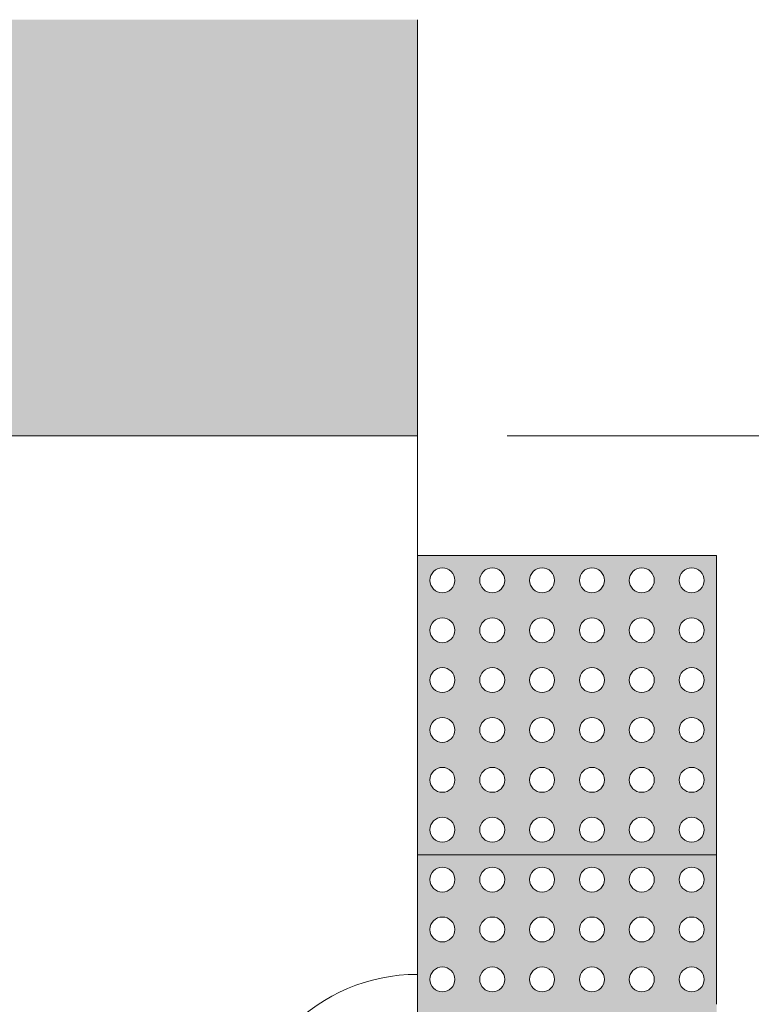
# Model space of a CAD drawing. Header units: metres. Extents: x -14.5 to 19.7, y -19.1 to 4.
# Tile 100 of 218: x 10.8 to 11.4, y -13.1 to -12.3. Entities that reach past the tile are written whole.
import ezdxf

# ---------------------------------------------------------------- set-up
doc = ezdxf.new("R2010")
doc.units = ezdxf.units.M
doc.linetypes.add('Traço ponto', pattern=[0.015875, 0.00635, -0.004762, 0, -0.004762])
for name, color, linetype, lineweight in [('A-ANNO-DIMS', 7, 'Continuous', 9), ('A-ANNO-DIMS-50', 7, 'Continuous', 9), ('A-DETL-GENF', 7, 'Continuous', 5), ('A-FLOR', 7, 'Continuous', 5)]:
    doc.layers.add(name, color=color, linetype=linetype, lineweight=lineweight)
doc.layers.add('A-DETL', color=7, linetype='Continuous', lineweight=5, true_color=0x00a600)
doc.styles.add('Arial_5', font='arial.ttf', dxfattribs={"height": 0.125})
doc.dimstyles.new('Com_linha__ref__contínua__-_Cor_Vermelha_Arial_2_5mm', dxfattribs={"dimscale": 0.3048, "dimtxt": 0.127532, "dimasz": 0.328084, "dimexe": 0.246063, "dimexo": 0.246063, "dimgap": 0.024606, "dimtad": 1, "dimdec": 1, "dimlfac": 100, "dimrnd": 0.1, "dimdsep": 46, "dimtxsty": 'Arial_5', "dimblk1": 'OBLIQUE', "dimblk2": 'OBLIQUE', "dimsah": 1, "dimcen": 0.09, "dimdle": 0.246063, "dimazin": 0, "dimtfac": 1, "dimtdec": 4, "dimtix": 1, "dimtmove": 0, "dimatfit": 3, "dimfxl": 1, "dimtvp": 1, "dimtolj": 1, "dimtzin": 0, "dimarcsym": 2})

# ---------------------------------------------------------------- blocks, each defined once
blk = doc.blocks.new('DIMBLOCK73-DET_CALÇADA')
at = {"layer": 'A-ANNO-DIMS-50', "color": 242, "true_color": 0xbd2b2e}
for p, q in [((13.53572, -12.61504), (13.48572, -12.56504)), ((13.53572, -12.61504), (11.19933, -12.61504)), ((13.53572, -13.81504), (13.53572, -12.61504)), ((13.53572, -12.61504), (13.58572, -12.66504)), ((13.53572, -12.61504), (13.61072, -12.61504)), ((13.53572, -13.81504), (13.48572, -13.76504)), ((13.53572, -13.81504), (11.19933, -13.81504)), ((13.53572, -13.81504), (13.58572, -13.86504)), ((13.53572, -13.81504), (13.61072, -13.81504))]:
    blk.add_line(p, q, dxfattribs=at)
at = {"layer": 'A-ANNO-DIMS-50', "color": 0, "insert": (13.36595, -13.35925), "char_height": 0.125, "width": 0.3461034, "attachment_point": 1, "rotation": 90, "line_spacing_factor": 0.941778, "style": 'Arial_5'}
blk.add_mtext('120', dxfattribs=at)
blk = doc.blocks.new('_Oblique')
at = {"color": 0, "linetype": 'ByBlock', "lineweight": -2}
blk.add_line((-0.5, -0.5), (0.5, 0.5), dxfattribs=at)

msp = doc.modelspace()

# ---------------------------------------------------------------- hatches: boundary and pattern name
at = {"layer": 'A-DETL-GENF', "true_color": 0xd2e2c2}
h = msp.add_hatch(color=254, dxfattribs=at)
h.paths.add_polyline_path([(9.56916, -18.18863), (11.12433, -18.18863), (11.12433, -18.07504), (10.82433, -18.07504), (10.82433, -16.87504), (11.12433, -16.87504), (11.12433, -13.81504), (9.56916, -13.81504), (9.56916, -18.18528)])
h.paths.add_polyline_path([(10.71822, -12.61504), (11.12433, -12.61504), (11.12433, -12.26752), (9.56916, -12.26752), (9.56916, -12.61504)])
at = {"layer": 'A-DETL-GENF', "true_color": 0xffffff}
h = msp.add_hatch(color=7, dxfattribs=at)
h.paths.add_polyline_path([(11.14786, -12.96504), (11.37433, -12.96504), (11.37433, -12.71504), (11.12433, -12.71504), (11.12433, -12.96504), (11.14516, -12.96504)])
h.paths.add_polyline_path([(11.31183, -12.95462), (11.30914, -12.95427), (11.30662, -12.95323), (11.30447, -12.95157), (11.30281, -12.94942), (11.30177, -12.9469), (11.30141, -12.94421), (11.30177, -12.94151), (11.30337, -12.93827), (11.30447, -12.93684), (11.30662, -12.93519), (11.30914, -12.93415), (11.31183, -12.93379), (11.31453, -12.93415), (11.31704, -12.93519), (11.32029, -12.93827), (11.32085, -12.939), (11.32189, -12.94151), (11.32225, -12.94421), (11.32189, -12.9469), (11.32085, -12.94942), (11.3192, -12.95157), (11.31704, -12.95323), (11.31453, -12.95427)])
h.paths.add_polyline_path([(11.3535, -12.95462), (11.3508, -12.95427), (11.34829, -12.95323), (11.34613, -12.95157), (11.34448, -12.94942), (11.34344, -12.9469), (11.34308, -12.94421), (11.34344, -12.94151), (11.34448, -12.939), (11.34613, -12.93684), (11.34829, -12.93519), (11.3508, -12.93415), (11.3535, -12.93379), (11.35619, -12.93415), (11.35939, -12.93571), (11.36086, -12.93684), (11.36252, -12.939), (11.36356, -12.94151), (11.36391, -12.94421), (11.36356, -12.9469), (11.36252, -12.94942), (11.36086, -12.95157), (11.35871, -12.95323), (11.35619, -12.95427)])
h.paths.add_polyline_path([(11.27016, -12.95462), (11.26747, -12.95427), (11.26496, -12.95323), (11.2628, -12.95157), (11.26114, -12.94942), (11.2601, -12.9469), (11.25975, -12.94421), (11.2601, -12.94151), (11.2617, -12.93827), (11.2628, -12.93684), (11.26496, -12.93519), (11.26747, -12.93415), (11.27016, -12.93379), (11.27286, -12.93415), (11.27537, -12.93519), (11.27863, -12.93827), (11.27919, -12.939), (11.28023, -12.94151), (11.28058, -12.94421), (11.28023, -12.9469), (11.27919, -12.94942), (11.27753, -12.95157), (11.27537, -12.95323), (11.27286, -12.95427)])
h.paths.add_polyline_path([(11.18683, -12.95462), (11.18414, -12.95427), (11.18162, -12.95323), (11.17947, -12.95157), (11.17781, -12.94942), (11.17677, -12.9469), (11.17641, -12.94421), (11.17677, -12.94151), (11.17781, -12.939), (11.17947, -12.93684), (11.18162, -12.93519), (11.18503, -12.93403), (11.18683, -12.93379), (11.18953, -12.93415), (11.19204, -12.93519), (11.1942, -12.93684), (11.19585, -12.939), (11.19689, -12.94151), (11.19725, -12.94421), (11.19689, -12.9469), (11.19585, -12.94942), (11.1942, -12.95157), (11.19204, -12.95323), (11.18953, -12.95427)])
h.paths.add_polyline_path([(11.2285, -12.95462), (11.2258, -12.95427), (11.22329, -12.95323), (11.22094, -12.95132), (11.21948, -12.94942), (11.21844, -12.9469), (11.21808, -12.94421), (11.21844, -12.94151), (11.21948, -12.939), (11.22113, -12.93684), (11.22329, -12.93519), (11.2258, -12.93415), (11.2285, -12.93379), (11.23119, -12.93415), (11.23371, -12.93519), (11.23586, -12.93684), (11.23752, -12.939), (11.23856, -12.94151), (11.23891, -12.94421), (11.23856, -12.9469), (11.23752, -12.94942), (11.23586, -12.95157), (11.23371, -12.95323), (11.23119, -12.95427)])
h.paths.add_polyline_path([(11.14516, -12.95462), (11.14247, -12.95427), (11.13996, -12.95323), (11.1378, -12.95157), (11.13614, -12.94942), (11.1351, -12.9469), (11.13475, -12.94421), (11.1351, -12.94151), (11.13614, -12.939), (11.1378, -12.93684), (11.13996, -12.93519), (11.14247, -12.93415), (11.14516, -12.93379), (11.14912, -12.93467), (11.15037, -12.93519), (11.15253, -12.93684), (11.15419, -12.939), (11.15523, -12.94151), (11.15558, -12.94421), (11.15523, -12.9469), (11.15419, -12.94942), (11.15253, -12.95157), (11.14912, -12.95375), (11.14786, -12.95427)])
h.paths.add_polyline_path([(11.31183, -12.91296), (11.30914, -12.9126), (11.30662, -12.91156), (11.30447, -12.90991), (11.30281, -12.90775), (11.30177, -12.90524), (11.30141, -12.90254), (11.30177, -12.89985), (11.30281, -12.89733), (11.30447, -12.89518), (11.30662, -12.89352), (11.31071, -12.89227), (11.31183, -12.89212), (11.31453, -12.89248), (11.31704, -12.89352), (11.3192, -12.89518), (11.32085, -12.89733), (11.32189, -12.89985), (11.32225, -12.90254), (11.32189, -12.90524), (11.32085, -12.90775), (11.3192, -12.90991), (11.31704, -12.91156), (11.31453, -12.9126)])
h.paths.add_polyline_path([(11.14516, -12.91296), (11.14247, -12.9126), (11.13996, -12.91156), (11.1378, -12.90991), (11.13614, -12.90775), (11.1351, -12.90524), (11.13497, -12.90087), (11.1351, -12.89985), (11.13614, -12.89733), (11.1378, -12.89518), (11.13996, -12.89352), (11.14247, -12.89248), (11.14516, -12.89212), (11.14912, -12.893), (11.15037, -12.89352), (11.15253, -12.89518), (11.15419, -12.89733), (11.15523, -12.89985), (11.15558, -12.90254), (11.15523, -12.90524), (11.15419, -12.90775), (11.15253, -12.90991), (11.14912, -12.91208), (11.14786, -12.9126)])
h.paths.add_polyline_path([(11.27016, -12.91296), (11.26747, -12.9126), (11.26496, -12.91156), (11.2628, -12.90991), (11.26114, -12.90775), (11.2601, -12.90524), (11.25975, -12.90254), (11.2601, -12.89985), (11.26114, -12.89733), (11.2628, -12.89518), (11.26496, -12.89352), (11.26747, -12.89248), (11.27016, -12.89212), (11.2748, -12.89328), (11.27537, -12.89352), (11.27753, -12.89518), (11.27919, -12.89733), (11.28023, -12.89985), (11.28058, -12.90254), (11.28023, -12.90524), (11.27919, -12.90775), (11.27753, -12.90991), (11.2748, -12.9118), (11.27286, -12.9126)])
h.paths.add_polyline_path([(11.3535, -12.91296), (11.3508, -12.9126), (11.34662, -12.91028), (11.34613, -12.90991), (11.34448, -12.90775), (11.34344, -12.90524), (11.34308, -12.90254), (11.34344, -12.89985), (11.34448, -12.89733), (11.34662, -12.8948), (11.34989, -12.89286), (11.3508, -12.89248), (11.3535, -12.89212), (11.35619, -12.89248), (11.35871, -12.89352), (11.36086, -12.89518), (11.36252, -12.89733), (11.36369, -12.90087), (11.36391, -12.90254), (11.36356, -12.90524), (11.36252, -12.90775), (11.36086, -12.90991), (11.35871, -12.91156), (11.35619, -12.9126)])
h.paths.add_polyline_path([(11.2285, -12.91296), (11.2258, -12.9126), (11.22329, -12.91156), (11.22094, -12.90965), (11.21948, -12.90775), (11.21844, -12.90524), (11.21808, -12.90254), (11.21844, -12.89985), (11.21948, -12.89733), (11.22113, -12.89518), (11.22329, -12.89352), (11.2258, -12.89248), (11.2285, -12.89212), (11.23119, -12.89248), (11.23371, -12.89352), (11.23586, -12.89518), (11.23752, -12.89733), (11.23856, -12.89985), (11.23891, -12.90254), (11.23856, -12.90524), (11.23752, -12.90775), (11.23586, -12.90991), (11.23371, -12.91156), (11.23119, -12.9126)])
h.paths.add_polyline_path([(11.18683, -12.91296), (11.18414, -12.9126), (11.18162, -12.91156), (11.17947, -12.90991), (11.17781, -12.90775), (11.17677, -12.90524), (11.17641, -12.90254), (11.17677, -12.89985), (11.17781, -12.89733), (11.17947, -12.89518), (11.18162, -12.89352), (11.18503, -12.89236), (11.18683, -12.89212), (11.18953, -12.89248), (11.19204, -12.89352), (11.1942, -12.89518), (11.19585, -12.89733), (11.19689, -12.89985), (11.19725, -12.90254), (11.19689, -12.90524), (11.19585, -12.90775), (11.1942, -12.90991), (11.19204, -12.91156), (11.18953, -12.9126)])
h.paths.add_polyline_path([(11.27016, -12.87129), (11.26747, -12.87094), (11.26364, -12.86888), (11.2628, -12.86824), (11.26114, -12.86608), (11.2601, -12.86357), (11.25975, -12.86087), (11.2601, -12.85818), (11.26114, -12.85567), (11.2628, -12.85351), (11.26496, -12.85185), (11.26747, -12.85081), (11.27016, -12.85046), (11.27286, -12.85081), (11.27537, -12.85185), (11.27753, -12.85351), (11.27919, -12.85567), (11.28023, -12.85818), (11.28058, -12.86087), (11.28023, -12.86357), (11.27919, -12.86608), (11.27669, -12.86888), (11.27537, -12.8699), (11.27286, -12.87094)])
h.paths.add_polyline_path([(11.31183, -12.87129), (11.30914, -12.87094), (11.3053, -12.86888), (11.30447, -12.86824), (11.30281, -12.86608), (11.30177, -12.86357), (11.30141, -12.86087), (11.30177, -12.85818), (11.30281, -12.85567), (11.30447, -12.85351), (11.30662, -12.85185), (11.30914, -12.85081), (11.31183, -12.85046), (11.31453, -12.85081), (11.31704, -12.85185), (11.3192, -12.85351), (11.32085, -12.85567), (11.32189, -12.85818), (11.32225, -12.86087), (11.32189, -12.86357), (11.32085, -12.86608), (11.31836, -12.86888), (11.31704, -12.8699), (11.31453, -12.87094)])
h.paths.add_polyline_path([(11.3535, -12.87129), (11.3508, -12.87094), (11.34697, -12.86888), (11.34613, -12.86824), (11.34448, -12.86608), (11.34344, -12.86357), (11.34308, -12.86087), (11.34344, -12.85818), (11.34448, -12.85567), (11.34613, -12.85351), (11.34829, -12.85185), (11.3508, -12.85081), (11.3535, -12.85046), (11.35619, -12.85081), (11.35939, -12.85238), (11.36086, -12.85351), (11.36252, -12.85567), (11.36356, -12.85818), (11.36391, -12.86087), (11.36356, -12.86357), (11.36252, -12.86608), (11.36002, -12.86888), (11.35871, -12.8699), (11.35619, -12.87094)])
h.paths.add_polyline_path([(11.2285, -12.87129), (11.2258, -12.87094), (11.22197, -12.86888), (11.22094, -12.86799), (11.21948, -12.86608), (11.21844, -12.86357), (11.21808, -12.86087), (11.21844, -12.85818), (11.21948, -12.85567), (11.22113, -12.85351), (11.22329, -12.85185), (11.2258, -12.85081), (11.2285, -12.85046), (11.23119, -12.85081), (11.23371, -12.85185), (11.23586, -12.85351), (11.23752, -12.85567), (11.23856, -12.85818), (11.23891, -12.86087), (11.23856, -12.86357), (11.23752, -12.86608), (11.23502, -12.86888), (11.23371, -12.8699), (11.23119, -12.87094)])
h.paths.add_polyline_path([(11.14516, -12.87129), (11.14247, -12.87094), (11.13864, -12.86888), (11.1378, -12.86824), (11.13614, -12.86608), (11.1351, -12.86357), (11.13475, -12.86087), (11.1351, -12.85818), (11.13614, -12.85567), (11.1378, -12.85351), (11.13996, -12.85185), (11.14247, -12.85081), (11.14516, -12.85046), (11.14912, -12.85134), (11.15037, -12.85185), (11.15253, -12.85351), (11.15419, -12.85567), (11.15523, -12.85818), (11.15558, -12.86087), (11.15523, -12.86357), (11.15419, -12.86608), (11.15169, -12.86888), (11.14912, -12.87041), (11.14786, -12.87094)])
h.paths.add_polyline_path([(11.18683, -12.87129), (11.18414, -12.87094), (11.1803, -12.86888), (11.17947, -12.86824), (11.17781, -12.86608), (11.17677, -12.86357), (11.17641, -12.86087), (11.17677, -12.85818), (11.17833, -12.85498), (11.17947, -12.85351), (11.18162, -12.85185), (11.18503, -12.8507), (11.18683, -12.85046), (11.18953, -12.85081), (11.19204, -12.85185), (11.1942, -12.85351), (11.19585, -12.85567), (11.19689, -12.85818), (11.19725, -12.86087), (11.19689, -12.86357), (11.19585, -12.86608), (11.19336, -12.86888), (11.19204, -12.8699), (11.18953, -12.87094)])
h.paths.add_polyline_path([(11.3535, -12.82962), (11.3508, -12.82927), (11.34829, -12.82823), (11.34613, -12.82657), (11.34374, -12.82263), (11.34344, -12.8219), (11.34308, -12.81921), (11.34344, -12.81651), (11.34448, -12.814), (11.34613, -12.81184), (11.34829, -12.81019), (11.3508, -12.80915), (11.3535, -12.80879), (11.35619, -12.80915), (11.35871, -12.81019), (11.36086, -12.81184), (11.36252, -12.814), (11.36356, -12.81651), (11.36391, -12.81921), (11.36326, -12.82263), (11.36252, -12.82442), (11.36086, -12.82657), (11.35871, -12.82823), (11.35619, -12.82927)])
h.paths.add_polyline_path([(11.2285, -12.82962), (11.2258, -12.82927), (11.22329, -12.82823), (11.22094, -12.82632), (11.21874, -12.82263), (11.21844, -12.8219), (11.21808, -12.81921), (11.21844, -12.81651), (11.21948, -12.814), (11.22261, -12.81071), (11.22329, -12.81019), (11.2258, -12.80915), (11.2285, -12.80879), (11.23119, -12.80915), (11.23371, -12.81019), (11.23586, -12.81184), (11.23752, -12.814), (11.23856, -12.81651), (11.23891, -12.81921), (11.23826, -12.82263), (11.23752, -12.82442), (11.23586, -12.82657), (11.23371, -12.82823), (11.23119, -12.82927)])
h.paths.add_polyline_path([(11.14516, -12.82962), (11.14247, -12.82927), (11.13996, -12.82823), (11.1378, -12.82657), (11.1354, -12.82263), (11.1351, -12.8219), (11.13475, -12.81921), (11.1351, -12.81651), (11.13614, -12.814), (11.1378, -12.81184), (11.13996, -12.81019), (11.14247, -12.80915), (11.14516, -12.80879), (11.14912, -12.80967), (11.15037, -12.81019), (11.15253, -12.81184), (11.15419, -12.814), (11.15523, -12.81651), (11.15558, -12.81921), (11.15493, -12.82263), (11.15419, -12.82442), (11.15253, -12.82657), (11.14912, -12.82875), (11.14786, -12.82927)])
h.paths.add_polyline_path([(11.18683, -12.82962), (11.18414, -12.82927), (11.18162, -12.82823), (11.17947, -12.82657), (11.17707, -12.82263), (11.17677, -12.8219), (11.17641, -12.81921), (11.17677, -12.81651), (11.17781, -12.814), (11.17947, -12.81184), (11.18162, -12.81019), (11.18503, -12.80903), (11.18683, -12.80879), (11.18953, -12.80915), (11.19204, -12.81019), (11.1942, -12.81184), (11.19585, -12.814), (11.19689, -12.81651), (11.19725, -12.81921), (11.19659, -12.82263), (11.19585, -12.82442), (11.1942, -12.82657), (11.19204, -12.82823), (11.18953, -12.82927)])
h.paths.add_polyline_path([(11.27016, -12.82962), (11.26747, -12.82927), (11.26496, -12.82823), (11.2628, -12.82657), (11.2604, -12.82263), (11.2601, -12.8219), (11.25975, -12.81921), (11.2601, -12.81651), (11.26114, -12.814), (11.2628, -12.81184), (11.26496, -12.81019), (11.26747, -12.80915), (11.27016, -12.80879), (11.27286, -12.80915), (11.27537, -12.81019), (11.27753, -12.81184), (11.27919, -12.814), (11.28023, -12.81651), (11.28058, -12.81921), (11.27993, -12.82263), (11.27919, -12.82442), (11.27753, -12.82657), (11.27537, -12.82823), (11.27286, -12.82927)])
h.paths.add_polyline_path([(11.31183, -12.82962), (11.30914, -12.82927), (11.30662, -12.82823), (11.30447, -12.82657), (11.30207, -12.82263), (11.30177, -12.8219), (11.30141, -12.81921), (11.30177, -12.81651), (11.30281, -12.814), (11.30447, -12.81184), (11.30662, -12.81019), (11.30914, -12.80915), (11.31183, -12.80879), (11.31453, -12.80915), (11.31704, -12.81019), (11.3192, -12.81184), (11.32085, -12.814), (11.32189, -12.81651), (11.32225, -12.81921), (11.32159, -12.82263), (11.32085, -12.82442), (11.3192, -12.82657), (11.31704, -12.82823), (11.31453, -12.82927)])
h.paths.add_polyline_path([(11.27016, -12.78796), (11.26747, -12.7876), (11.26496, -12.78656), (11.2628, -12.78491), (11.26114, -12.78275), (11.2601, -12.78024), (11.2599, -12.77637), (11.2601, -12.77485), (11.26114, -12.77233), (11.2628, -12.77018), (11.26496, -12.76852), (11.26747, -12.76748), (11.27016, -12.76712), (11.27286, -12.76748), (11.27537, -12.76852), (11.27753, -12.77018), (11.27919, -12.77233), (11.28043, -12.77637), (11.28058, -12.77754), (11.28023, -12.78024), (11.27919, -12.78275), (11.27753, -12.78491), (11.27537, -12.78656), (11.27286, -12.7876)])
h.paths.add_polyline_path([(11.31183, -12.78796), (11.30914, -12.7876), (11.30662, -12.78656), (11.30447, -12.78491), (11.30281, -12.78275), (11.30177, -12.78024), (11.30157, -12.77637), (11.30177, -12.77485), (11.30281, -12.77233), (11.30447, -12.77018), (11.30662, -12.76852), (11.30914, -12.76748), (11.31183, -12.76712), (11.31453, -12.76748), (11.31704, -12.76852), (11.3192, -12.77018), (11.32085, -12.77233), (11.32209, -12.77637), (11.32225, -12.77754), (11.32189, -12.78024), (11.32085, -12.78275), (11.3192, -12.78491), (11.31704, -12.78656), (11.31453, -12.7876)])
h.paths.add_polyline_path([(11.18683, -12.78796), (11.18414, -12.7876), (11.18162, -12.78656), (11.17947, -12.78491), (11.17781, -12.78275), (11.17677, -12.78024), (11.17657, -12.77637), (11.17677, -12.77485), (11.17781, -12.77233), (11.17947, -12.77018), (11.18162, -12.76852), (11.18503, -12.76736), (11.18683, -12.76712), (11.18953, -12.76748), (11.19204, -12.76852), (11.1942, -12.77018), (11.19585, -12.77233), (11.19709, -12.77637), (11.19725, -12.77754), (11.19689, -12.78024), (11.19585, -12.78275), (11.1942, -12.78491), (11.19204, -12.78656), (11.18953, -12.7876)])
h.paths.add_polyline_path([(11.3535, -12.78796), (11.3508, -12.7876), (11.34829, -12.78656), (11.34613, -12.78491), (11.34448, -12.78275), (11.34344, -12.78024), (11.34324, -12.77637), (11.34344, -12.77485), (11.34448, -12.77233), (11.34613, -12.77018), (11.34829, -12.76852), (11.3508, -12.76748), (11.3535, -12.76712), (11.35619, -12.76748), (11.35871, -12.76852), (11.36086, -12.77018), (11.36252, -12.77233), (11.36376, -12.77637), (11.36391, -12.77754), (11.36356, -12.78024), (11.36252, -12.78275), (11.36086, -12.78491), (11.35871, -12.78656), (11.35619, -12.7876)])
h.paths.add_polyline_path([(11.14516, -12.78796), (11.14247, -12.7876), (11.13996, -12.78656), (11.1378, -12.78491), (11.13614, -12.78275), (11.1351, -12.78024), (11.13475, -12.77754), (11.1351, -12.77485), (11.13614, -12.77233), (11.1378, -12.77018), (11.13996, -12.76852), (11.14247, -12.76748), (11.14516, -12.76712), (11.14912, -12.768), (11.15037, -12.76852), (11.15253, -12.77018), (11.15419, -12.77233), (11.15543, -12.77637), (11.15558, -12.77754), (11.15523, -12.78024), (11.15419, -12.78275), (11.15253, -12.78491), (11.14912, -12.78708), (11.14786, -12.7876)])
h.paths.add_polyline_path([(11.2285, -12.78796), (11.2258, -12.7876), (11.22329, -12.78656), (11.22094, -12.78465), (11.21948, -12.78275), (11.21844, -12.78024), (11.21824, -12.77637), (11.21844, -12.77485), (11.21948, -12.77233), (11.22113, -12.77018), (11.22329, -12.76852), (11.2258, -12.76748), (11.2285, -12.76712), (11.23119, -12.76748), (11.23371, -12.76852), (11.23586, -12.77018), (11.23752, -12.77233), (11.23876, -12.77637), (11.23891, -12.77754), (11.23856, -12.78024), (11.23752, -12.78275), (11.23586, -12.78491), (11.23371, -12.78656), (11.23119, -12.7876)])
h.paths.add_polyline_path([(11.2285, -12.74629), (11.2258, -12.74594), (11.22329, -12.7449), (11.22094, -12.74299), (11.21948, -12.74108), (11.21844, -12.73857), (11.21808, -12.73587), (11.21844, -12.73318), (11.21991, -12.73011), (11.22113, -12.72851), (11.22329, -12.72685), (11.2258, -12.72581), (11.2285, -12.72546), (11.23119, -12.72581), (11.23371, -12.72685), (11.23709, -12.73011), (11.23752, -12.73067), (11.23856, -12.73318), (11.23891, -12.73587), (11.23856, -12.73857), (11.23752, -12.74108), (11.23586, -12.74324), (11.23371, -12.7449), (11.23119, -12.74594)])
h.paths.add_polyline_path([(11.14516, -12.74629), (11.14247, -12.74594), (11.13996, -12.7449), (11.1378, -12.74324), (11.13614, -12.74108), (11.1351, -12.73857), (11.13475, -12.73587), (11.1351, -12.73318), (11.13657, -12.73011), (11.1378, -12.72851), (11.13996, -12.72685), (11.14247, -12.72581), (11.14516, -12.72546), (11.14912, -12.72634), (11.15037, -12.72685), (11.15376, -12.73011), (11.15419, -12.73067), (11.15523, -12.73318), (11.15558, -12.73587), (11.15523, -12.73857), (11.15419, -12.74108), (11.15253, -12.74324), (11.14912, -12.74541), (11.14786, -12.74594)])
h.paths.add_polyline_path([(11.27016, -12.74629), (11.26747, -12.74594), (11.26496, -12.7449), (11.2628, -12.74324), (11.26114, -12.74108), (11.2601, -12.73857), (11.25975, -12.73587), (11.2601, -12.73318), (11.26157, -12.73011), (11.2628, -12.72851), (11.26496, -12.72685), (11.26747, -12.72581), (11.27016, -12.72546), (11.27286, -12.72581), (11.27537, -12.72685), (11.27876, -12.73011), (11.27919, -12.73067), (11.28023, -12.73318), (11.28058, -12.73587), (11.28023, -12.73857), (11.27919, -12.74108), (11.27753, -12.74324), (11.27537, -12.7449), (11.27286, -12.74594)])
h.paths.add_polyline_path([(11.31183, -12.74629), (11.30914, -12.74594), (11.30662, -12.7449), (11.30447, -12.74324), (11.30281, -12.74108), (11.30177, -12.73857), (11.30141, -12.73587), (11.30177, -12.73318), (11.30324, -12.73011), (11.30447, -12.72851), (11.30662, -12.72685), (11.30914, -12.72581), (11.31183, -12.72546), (11.31453, -12.72581), (11.31704, -12.72685), (11.32042, -12.73011), (11.32085, -12.73067), (11.32189, -12.73318), (11.32225, -12.73587), (11.32189, -12.73857), (11.32085, -12.74108), (11.3192, -12.74324), (11.31704, -12.7449), (11.31453, -12.74594)])
h.paths.add_polyline_path([(11.3535, -12.74629), (11.3508, -12.74594), (11.34829, -12.7449), (11.34613, -12.74324), (11.34448, -12.74108), (11.34344, -12.73857), (11.34308, -12.73587), (11.34344, -12.73318), (11.34491, -12.73011), (11.34613, -12.72851), (11.34829, -12.72685), (11.3508, -12.72581), (11.3535, -12.72546), (11.35619, -12.72581), (11.35871, -12.72685), (11.36209, -12.73011), (11.36252, -12.73067), (11.36356, -12.73318), (11.36391, -12.73587), (11.36356, -12.73857), (11.36252, -12.74108), (11.35939, -12.74437), (11.35871, -12.7449), (11.35619, -12.74594)])
h.paths.add_polyline_path([(11.18683, -12.74629), (11.18414, -12.74594), (11.18162, -12.7449), (11.17947, -12.74324), (11.17781, -12.74108), (11.17677, -12.73857), (11.17641, -12.73587), (11.17677, -12.73318), (11.17824, -12.73011), (11.17947, -12.72851), (11.18162, -12.72685), (11.18414, -12.72581), (11.18683, -12.72546), (11.18953, -12.72581), (11.19204, -12.72685), (11.19542, -12.73011), (11.19585, -12.73067), (11.19689, -12.73318), (11.19725, -12.73587), (11.19689, -12.73857), (11.19585, -12.74108), (11.1942, -12.74324), (11.19204, -12.7449), (11.18953, -12.74594)])
h = msp.add_hatch(color=7, dxfattribs=at)
h.paths.add_polyline_path([(11.14786, -13.21504), (11.37433, -13.21504), (11.37433, -12.96504), (11.12433, -12.96504), (11.12433, -13.21504), (11.14516, -13.21504)])
h.paths.add_polyline_path([(11.18683, -13.20462), (11.18414, -13.20427), (11.18162, -13.20323), (11.17947, -13.20157), (11.17781, -13.19942), (11.17677, -13.1969), (11.17661, -13.19269), (11.17677, -13.19151), (11.17781, -13.189), (11.17947, -13.18684), (11.18162, -13.18519), (11.18503, -13.18403), (11.18683, -13.18379), (11.18953, -13.18415), (11.19204, -13.18519), (11.1942, -13.18684), (11.19585, -13.189), (11.19705, -13.19269), (11.19725, -13.19421), (11.19689, -13.1969), (11.19585, -13.19942), (11.1942, -13.20157), (11.19204, -13.20323), (11.18953, -13.20427)])
h.paths.add_polyline_path([(11.3535, -13.20462), (11.3508, -13.20427), (11.34829, -13.20323), (11.34613, -13.20157), (11.34448, -13.19942), (11.34344, -13.1969), (11.34328, -13.19269), (11.34344, -13.19151), (11.34448, -13.189), (11.34613, -13.18684), (11.34829, -13.18519), (11.3508, -13.18415), (11.3535, -13.18379), (11.35619, -13.18415), (11.35871, -13.18519), (11.36086, -13.18684), (11.36252, -13.189), (11.36372, -13.19269), (11.36391, -13.19421), (11.36356, -13.1969), (11.36252, -13.19942), (11.36086, -13.20157), (11.35871, -13.20323), (11.35619, -13.20427)])
h.paths.add_polyline_path([(11.27016, -13.20462), (11.26747, -13.20427), (11.26496, -13.20323), (11.2628, -13.20157), (11.26114, -13.19942), (11.2601, -13.1969), (11.25995, -13.19269), (11.2601, -13.19151), (11.26114, -13.189), (11.2628, -13.18684), (11.26496, -13.18519), (11.26747, -13.18415), (11.27016, -13.18379), (11.27286, -13.18415), (11.27537, -13.18519), (11.27753, -13.18684), (11.27919, -13.189), (11.28038, -13.19269), (11.28058, -13.19421), (11.28023, -13.1969), (11.27919, -13.19942), (11.27753, -13.20157), (11.27537, -13.20323), (11.27286, -13.20427)])
h.paths.add_polyline_path([(11.2285, -13.20462), (11.2258, -13.20427), (11.22329, -13.20323), (11.22094, -13.20132), (11.21948, -13.19942), (11.21844, -13.1969), (11.21828, -13.19269), (11.21844, -13.19151), (11.21948, -13.189), (11.22113, -13.18684), (11.22329, -13.18519), (11.2258, -13.18415), (11.2285, -13.18379), (11.23119, -13.18415), (11.23371, -13.18519), (11.23586, -13.18684), (11.23752, -13.189), (11.23872, -13.19269), (11.23891, -13.19421), (11.23856, -13.1969), (11.23752, -13.19942), (11.23586, -13.20157), (11.23371, -13.20323), (11.23119, -13.20427)])
h.paths.add_polyline_path([(11.31183, -13.20462), (11.30914, -13.20427), (11.30662, -13.20323), (11.30447, -13.20157), (11.30281, -13.19942), (11.30177, -13.1969), (11.30161, -13.19269), (11.30177, -13.19151), (11.30281, -13.189), (11.30447, -13.18684), (11.30662, -13.18519), (11.30914, -13.18415), (11.31183, -13.18379), (11.31453, -13.18415), (11.31704, -13.18519), (11.3192, -13.18684), (11.32085, -13.189), (11.32205, -13.19269), (11.32225, -13.19421), (11.32189, -13.1969), (11.32085, -13.19942), (11.3192, -13.20157), (11.31704, -13.20323), (11.31453, -13.20427)])
h.paths.add_polyline_path([(11.14516, -13.20462), (11.14247, -13.20427), (11.13996, -13.20323), (11.1378, -13.20157), (11.13614, -13.19942), (11.1351, -13.1969), (11.13495, -13.19269), (11.1351, -13.19151), (11.13614, -13.189), (11.1378, -13.18684), (11.13996, -13.18519), (11.14247, -13.18415), (11.14516, -13.18379), (11.14912, -13.18467), (11.15037, -13.18519), (11.15253, -13.18684), (11.15419, -13.189), (11.15538, -13.19269), (11.15558, -13.19421), (11.15523, -13.1969), (11.15419, -13.19942), (11.15253, -13.20157), (11.14912, -13.20375), (11.14786, -13.20427)])
h.paths.add_polyline_path([(11.31183, -13.16296), (11.30914, -13.1626), (11.30662, -13.16156), (11.30447, -13.15991), (11.30281, -13.15775), (11.30177, -13.15524), (11.30141, -13.15254), (11.30177, -13.14985), (11.3035, -13.14644), (11.30447, -13.14518), (11.30662, -13.14352), (11.30914, -13.14248), (11.31183, -13.14212), (11.31453, -13.14248), (11.31772, -13.14404), (11.32016, -13.14644), (11.32085, -13.14733), (11.32189, -13.14985), (11.32225, -13.15254), (11.32189, -13.15524), (11.32085, -13.15775), (11.3192, -13.15991), (11.31704, -13.16156), (11.31453, -13.1626)])
h.paths.add_polyline_path([(11.2285, -13.16296), (11.2258, -13.1626), (11.22329, -13.16156), (11.22094, -13.15965), (11.21948, -13.15775), (11.21844, -13.15524), (11.21808, -13.15254), (11.21844, -13.14985), (11.22017, -13.14644), (11.22113, -13.14518), (11.22329, -13.14352), (11.2258, -13.14248), (11.2285, -13.14212), (11.23119, -13.14248), (11.23371, -13.14352), (11.23683, -13.14644), (11.23752, -13.14733), (11.23856, -13.14985), (11.23891, -13.15254), (11.23856, -13.15524), (11.23752, -13.15775), (11.23586, -13.15991), (11.23371, -13.16156), (11.23119, -13.1626)])
h.paths.add_polyline_path([(11.27016, -13.16296), (11.26747, -13.1626), (11.26496, -13.16156), (11.2628, -13.15991), (11.26114, -13.15775), (11.2601, -13.15524), (11.25975, -13.15254), (11.2601, -13.14985), (11.26183, -13.14644), (11.2628, -13.14518), (11.26496, -13.14352), (11.26747, -13.14248), (11.27016, -13.14212), (11.27286, -13.14248), (11.27606, -13.14404), (11.27866, -13.14665), (11.27919, -13.14733), (11.28023, -13.14985), (11.28058, -13.15254), (11.28023, -13.15524), (11.27919, -13.15775), (11.27753, -13.15991), (11.27537, -13.16156), (11.27286, -13.1626)])
h.paths.add_polyline_path([(11.3535, -13.16296), (11.3508, -13.1626), (11.34829, -13.16156), (11.34613, -13.15991), (11.34448, -13.15775), (11.34344, -13.15524), (11.34308, -13.15254), (11.34344, -13.14985), (11.34517, -13.14644), (11.34613, -13.14518), (11.34829, -13.14352), (11.3508, -13.14248), (11.3535, -13.14212), (11.35619, -13.14248), (11.35871, -13.14352), (11.36183, -13.14644), (11.36252, -13.14733), (11.36369, -13.15087), (11.36391, -13.15254), (11.36356, -13.15524), (11.36252, -13.15775), (11.36086, -13.15991), (11.35871, -13.16156), (11.35619, -13.1626)])
h.paths.add_polyline_path([(11.14516, -13.16296), (11.14247, -13.1626), (11.13996, -13.16156), (11.1378, -13.15991), (11.13614, -13.15775), (11.1351, -13.15524), (11.13497, -13.15087), (11.1351, -13.14985), (11.13683, -13.14644), (11.1378, -13.14518), (11.13996, -13.14352), (11.14247, -13.14248), (11.14516, -13.14212), (11.14912, -13.143), (11.15037, -13.14352), (11.1535, -13.14644), (11.15419, -13.14733), (11.15523, -13.14985), (11.15558, -13.15254), (11.15523, -13.15524), (11.15419, -13.15775), (11.15253, -13.15991), (11.14912, -13.16208), (11.14786, -13.1626)])
h.paths.add_polyline_path([(11.18683, -13.16296), (11.18414, -13.1626), (11.18162, -13.16156), (11.17947, -13.15991), (11.17781, -13.15775), (11.17677, -13.15524), (11.17641, -13.15254), (11.17677, -13.14985), (11.1785, -13.14644), (11.17947, -13.14518), (11.18162, -13.14352), (11.18503, -13.14236), (11.18683, -13.14212), (11.18953, -13.14248), (11.19204, -13.14352), (11.19516, -13.14644), (11.19585, -13.14733), (11.19689, -13.14985), (11.19725, -13.15254), (11.19689, -13.15524), (11.19585, -13.15775), (11.1942, -13.15991), (11.19204, -13.16156), (11.18953, -13.1626)])
h.paths.add_polyline_path([(11.3535, -13.12129), (11.3508, -13.12094), (11.34662, -13.11861), (11.34613, -13.11824), (11.34448, -13.11608), (11.34344, -13.11357), (11.34308, -13.11087), (11.34344, -13.10818), (11.34448, -13.10567), (11.34662, -13.10314), (11.34829, -13.10185), (11.3508, -13.10081), (11.3535, -13.10046), (11.35619, -13.10081), (11.35871, -13.10185), (11.36086, -13.10351), (11.36252, -13.10567), (11.36356, -13.10818), (11.36391, -13.11087), (11.36356, -13.11357), (11.36252, -13.11608), (11.36086, -13.11824), (11.35871, -13.1199), (11.35619, -13.12094)])
h.paths.add_polyline_path([(11.31183, -13.12129), (11.30914, -13.12094), (11.30662, -13.1199), (11.30447, -13.11824), (11.30281, -13.11608), (11.30177, -13.11357), (11.30141, -13.11087), (11.30177, -13.10818), (11.30281, -13.10567), (11.30447, -13.10351), (11.30662, -13.10185), (11.31071, -13.10061), (11.31183, -13.10046), (11.31453, -13.10081), (11.31704, -13.10185), (11.3192, -13.10351), (11.32085, -13.10567), (11.32189, -13.10818), (11.32225, -13.11087), (11.32189, -13.11357), (11.32085, -13.11608), (11.3192, -13.11824), (11.31704, -13.1199), (11.31453, -13.12094)])
h.paths.add_polyline_path([(11.2285, -13.12129), (11.2258, -13.12094), (11.22329, -13.1199), (11.22094, -13.11799), (11.21948, -13.11608), (11.21844, -13.11357), (11.21808, -13.11087), (11.21844, -13.10818), (11.21948, -13.10567), (11.22113, -13.10351), (11.22329, -13.10185), (11.2258, -13.10081), (11.2285, -13.10046), (11.23119, -13.10081), (11.23371, -13.10185), (11.23586, -13.10351), (11.23752, -13.10567), (11.23856, -13.10818), (11.23891, -13.11087), (11.23856, -13.11357), (11.23752, -13.11608), (11.23586, -13.11824), (11.23371, -13.1199), (11.23119, -13.12094)])
h.paths.add_polyline_path([(11.27016, -13.12129), (11.26747, -13.12094), (11.26496, -13.1199), (11.2628, -13.11824), (11.26114, -13.11608), (11.2601, -13.11357), (11.25975, -13.11087), (11.2601, -13.10818), (11.26114, -13.10567), (11.2628, -13.10351), (11.26496, -13.10185), (11.26747, -13.10081), (11.27016, -13.10046), (11.2748, -13.10162), (11.27537, -13.10185), (11.27753, -13.10351), (11.27919, -13.10567), (11.28023, -13.10818), (11.28058, -13.11087), (11.28023, -13.11357), (11.27919, -13.11608), (11.27753, -13.11824), (11.2748, -13.12013), (11.27286, -13.12094)])
h.paths.add_polyline_path([(11.14516, -13.12129), (11.14247, -13.12094), (11.13996, -13.1199), (11.1378, -13.11824), (11.13614, -13.11608), (11.1351, -13.11357), (11.13475, -13.11087), (11.1351, -13.10818), (11.13614, -13.10567), (11.1378, -13.10351), (11.13996, -13.10185), (11.14247, -13.10081), (11.14516, -13.10046), (11.14912, -13.10134), (11.15037, -13.10185), (11.15253, -13.10351), (11.15419, -13.10567), (11.15523, -13.10818), (11.15558, -13.11087), (11.15523, -13.11357), (11.15419, -13.11608), (11.15253, -13.11824), (11.14912, -13.12041), (11.14786, -13.12094)])
h.paths.add_polyline_path([(11.18683, -13.12129), (11.18414, -13.12094), (11.18162, -13.1199), (11.17947, -13.11824), (11.17781, -13.11608), (11.17677, -13.11357), (11.17641, -13.11087), (11.17677, -13.10818), (11.17833, -13.10498), (11.17947, -13.10351), (11.18162, -13.10185), (11.18503, -13.1007), (11.18683, -13.10046), (11.19044, -13.10119), (11.19204, -13.10185), (11.1942, -13.10351), (11.19585, -13.10567), (11.19689, -13.10818), (11.19725, -13.11087), (11.19689, -13.11357), (11.19585, -13.11608), (11.1942, -13.11824), (11.19204, -13.1199), (11.18953, -13.12094)])
h.paths.add_polyline_path([(11.3535, -13.07962), (11.3508, -13.07927), (11.34675, -13.07705), (11.34613, -13.07657), (11.34448, -13.07442), (11.34344, -13.0719), (11.34308, -13.06921), (11.34344, -13.06651), (11.34448, -13.064), (11.34613, -13.06184), (11.34829, -13.06019), (11.3508, -13.05915), (11.3535, -13.05879), (11.35619, -13.05915), (11.35871, -13.06019), (11.36086, -13.06184), (11.36252, -13.064), (11.36356, -13.06651), (11.36391, -13.06921), (11.36356, -13.0719), (11.36252, -13.07442), (11.36025, -13.07705), (11.35871, -13.07823), (11.35619, -13.07927)])
h.paths.add_polyline_path([(11.14516, -13.07962), (11.14247, -13.07927), (11.13996, -13.07823), (11.1378, -13.07657), (11.13614, -13.07442), (11.1351, -13.0719), (11.13475, -13.06921), (11.1351, -13.06651), (11.13614, -13.064), (11.1378, -13.06184), (11.13996, -13.06019), (11.14247, -13.05915), (11.14516, -13.05879), (11.14912, -13.05967), (11.15037, -13.06019), (11.15366, -13.06332), (11.15419, -13.064), (11.15523, -13.06651), (11.15558, -13.06921), (11.15523, -13.0719), (11.15419, -13.07442), (11.15253, -13.07657), (11.14912, -13.07875), (11.14786, -13.07927)])
h.paths.add_polyline_path([(11.27016, -13.07962), (11.26747, -13.07927), (11.26342, -13.07705), (11.2628, -13.07657), (11.26114, -13.07442), (11.2601, -13.0719), (11.25975, -13.06921), (11.2601, -13.06651), (11.26114, -13.064), (11.2628, -13.06184), (11.26496, -13.06019), (11.26747, -13.05915), (11.27016, -13.05879), (11.27286, -13.05915), (11.27537, -13.06019), (11.27753, -13.06184), (11.27919, -13.064), (11.28023, -13.06651), (11.28058, -13.06921), (11.28023, -13.0719), (11.27919, -13.07442), (11.27691, -13.07705), (11.27537, -13.07823), (11.27286, -13.07927)])
h.paths.add_polyline_path([(11.2285, -13.07962), (11.2258, -13.07927), (11.22329, -13.07823), (11.22094, -13.07632), (11.21948, -13.07442), (11.21844, -13.0719), (11.21808, -13.06921), (11.21844, -13.06651), (11.21948, -13.064), (11.22113, -13.06184), (11.22329, -13.06019), (11.2258, -13.05915), (11.2285, -13.05879), (11.23211, -13.05953), (11.23371, -13.06019), (11.23586, -13.06184), (11.23752, -13.064), (11.23856, -13.06651), (11.23891, -13.06921), (11.23856, -13.0719), (11.23752, -13.07442), (11.23586, -13.07657), (11.23371, -13.07823), (11.23119, -13.07927)])
h.paths.add_polyline_path([(11.18683, -13.07962), (11.18414, -13.07927), (11.18162, -13.07823), (11.17947, -13.07657), (11.17781, -13.07442), (11.17677, -13.0719), (11.17641, -13.06921), (11.17677, -13.06651), (11.17781, -13.064), (11.17947, -13.06184), (11.18162, -13.06019), (11.18503, -13.05903), (11.18683, -13.05879), (11.18953, -13.05915), (11.19204, -13.06019), (11.1942, -13.06184), (11.19585, -13.064), (11.19689, -13.06651), (11.19725, -13.06921), (11.19689, -13.0719), (11.19585, -13.07442), (11.1942, -13.07657), (11.19204, -13.07823), (11.18953, -13.07927)])
h.paths.add_polyline_path([(11.31183, -13.07962), (11.30914, -13.07927), (11.30508, -13.07705), (11.30447, -13.07657), (11.30281, -13.07442), (11.30177, -13.0719), (11.30141, -13.06921), (11.30177, -13.06651), (11.30281, -13.064), (11.30447, -13.06184), (11.30662, -13.06019), (11.30914, -13.05915), (11.31183, -13.05879), (11.31453, -13.05915), (11.31704, -13.06019), (11.3192, -13.06184), (11.32085, -13.064), (11.32189, -13.06651), (11.32225, -13.06921), (11.32189, -13.0719), (11.32085, -13.07442), (11.31858, -13.07705), (11.31704, -13.07823), (11.31453, -13.07927)])
h.paths.add_polyline_path([(11.18683, -13.03796), (11.18414, -13.0376), (11.18162, -13.03656), (11.17947, -13.03491), (11.17781, -13.03275), (11.17677, -13.03024), (11.17641, -13.02754), (11.17677, -13.02485), (11.17781, -13.02233), (11.17947, -13.02018), (11.18162, -13.01852), (11.18503, -13.01736), (11.18683, -13.01712), (11.18953, -13.01748), (11.19204, -13.01852), (11.1942, -13.02018), (11.19585, -13.02233), (11.19689, -13.02485), (11.19725, -13.02754), (11.19689, -13.03024), (11.19585, -13.03275), (11.1942, -13.03491), (11.19204, -13.03656), (11.18953, -13.0376)])
h.paths.add_polyline_path([(11.31183, -13.03796), (11.30914, -13.0376), (11.30662, -13.03656), (11.30447, -13.03491), (11.302, -13.03079), (11.30177, -13.03024), (11.30141, -13.02754), (11.30177, -13.02485), (11.30281, -13.02233), (11.30447, -13.02018), (11.30662, -13.01852), (11.30914, -13.01748), (11.31183, -13.01712), (11.31453, -13.01748), (11.31704, -13.01852), (11.3192, -13.02018), (11.32085, -13.02233), (11.32189, -13.02485), (11.32225, -13.02754), (11.32166, -13.03079), (11.32085, -13.03275), (11.31772, -13.03604), (11.31704, -13.03656), (11.31453, -13.0376)])
h.paths.add_polyline_path([(11.3535, -13.03796), (11.3508, -13.0376), (11.34829, -13.03656), (11.34613, -13.03491), (11.34366, -13.03079), (11.34344, -13.03024), (11.34308, -13.02754), (11.34344, -13.02485), (11.34448, -13.02233), (11.34613, -13.02018), (11.34829, -13.01852), (11.3508, -13.01748), (11.3535, -13.01712), (11.35619, -13.01748), (11.35871, -13.01852), (11.36086, -13.02018), (11.36252, -13.02233), (11.36356, -13.02485), (11.36391, -13.02754), (11.36333, -13.03079), (11.36252, -13.03275), (11.36086, -13.03491), (11.35871, -13.03656), (11.35619, -13.0376)])
h.paths.add_polyline_path([(11.14516, -13.03796), (11.14247, -13.0376), (11.13996, -13.03656), (11.1378, -13.03491), (11.13614, -13.03275), (11.1351, -13.03024), (11.13475, -13.02754), (11.1351, -13.02485), (11.13614, -13.02233), (11.1378, -13.02018), (11.13996, -13.01852), (11.14247, -13.01748), (11.14516, -13.01712), (11.14912, -13.018), (11.15037, -13.01852), (11.15253, -13.02018), (11.15419, -13.02233), (11.15523, -13.02485), (11.15558, -13.02754), (11.15523, -13.03024), (11.15419, -13.03275), (11.15253, -13.03491), (11.14912, -13.03708), (11.14786, -13.0376)])
h.paths.add_polyline_path([(11.2285, -13.03796), (11.2258, -13.0376), (11.22329, -13.03656), (11.22094, -13.03465), (11.21948, -13.03275), (11.21844, -13.03024), (11.21808, -13.02754), (11.21844, -13.02485), (11.21948, -13.02233), (11.22113, -13.02018), (11.22329, -13.01852), (11.2258, -13.01748), (11.2285, -13.01712), (11.23119, -13.01748), (11.23371, -13.01852), (11.23586, -13.02018), (11.23752, -13.02233), (11.23856, -13.02485), (11.23891, -13.02754), (11.23856, -13.03024), (11.23752, -13.03275), (11.23586, -13.03491), (11.23371, -13.03656), (11.23119, -13.0376)])
h.paths.add_polyline_path([(11.27016, -13.03796), (11.26747, -13.0376), (11.26496, -13.03656), (11.2628, -13.03491), (11.26033, -13.03079), (11.2601, -13.03024), (11.25975, -13.02754), (11.2601, -13.02485), (11.26114, -13.02233), (11.2628, -13.02018), (11.26496, -13.01852), (11.26747, -13.01748), (11.27016, -13.01712), (11.27286, -13.01748), (11.27537, -13.01852), (11.27753, -13.02018), (11.27919, -13.02233), (11.28023, -13.02485), (11.28058, -13.02754), (11.28, -13.03079), (11.27919, -13.03275), (11.27753, -13.03491), (11.27537, -13.03656), (11.27286, -13.0376)])
h.paths.add_polyline_path([(11.27016, -12.99629), (11.26747, -12.99594), (11.26496, -12.9949), (11.2628, -12.99324), (11.26114, -12.99108), (11.2601, -12.98857), (11.25992, -12.98453), (11.2601, -12.98318), (11.26114, -12.98067), (11.2628, -12.97851), (11.26496, -12.97685), (11.26747, -12.97581), (11.27016, -12.97546), (11.27286, -12.97581), (11.27537, -12.97685), (11.27753, -12.97851), (11.27919, -12.98067), (11.2804, -12.98453), (11.28058, -12.98587), (11.28023, -12.98857), (11.27919, -12.99108), (11.27753, -12.99324), (11.27537, -12.9949), (11.27286, -12.99594)])
h.paths.add_polyline_path([(11.3535, -12.99629), (11.3508, -12.99594), (11.34829, -12.9949), (11.34613, -12.99324), (11.34448, -12.99108), (11.34344, -12.98857), (11.34326, -12.98453), (11.34344, -12.98318), (11.34448, -12.98067), (11.34613, -12.97851), (11.34829, -12.97685), (11.3508, -12.97581), (11.3535, -12.97546), (11.35619, -12.97581), (11.35871, -12.97685), (11.36086, -12.97851), (11.36252, -12.98067), (11.36374, -12.98453), (11.36391, -12.98587), (11.36356, -12.98857), (11.36252, -12.99108), (11.35939, -12.99437), (11.35871, -12.9949), (11.35619, -12.99594)])
h.paths.add_polyline_path([(11.14516, -12.99629), (11.14247, -12.99594), (11.13996, -12.9949), (11.1378, -12.99324), (11.13614, -12.99108), (11.1351, -12.98857), (11.13492, -12.98453), (11.1351, -12.98318), (11.13614, -12.98067), (11.1378, -12.97851), (11.13996, -12.97685), (11.14247, -12.97581), (11.14516, -12.97546), (11.14912, -12.97634), (11.15037, -12.97685), (11.15253, -12.97851), (11.15419, -12.98067), (11.15523, -12.98318), (11.15558, -12.98587), (11.15523, -12.98857), (11.15419, -12.99108), (11.15253, -12.99324), (11.14912, -12.99541), (11.14786, -12.99594)])
h.paths.add_polyline_path([(11.18683, -12.99629), (11.18414, -12.99594), (11.18162, -12.9949), (11.17947, -12.99324), (11.17781, -12.99108), (11.17677, -12.98857), (11.17641, -12.98587), (11.17677, -12.98318), (11.17781, -12.98067), (11.17947, -12.97851), (11.18162, -12.97685), (11.18503, -12.9757), (11.18683, -12.97546), (11.18953, -12.97581), (11.19204, -12.97685), (11.1942, -12.97851), (11.19585, -12.98067), (11.19689, -12.98318), (11.19725, -12.98587), (11.19689, -12.98857), (11.19585, -12.99108), (11.1942, -12.99324), (11.19204, -12.9949), (11.18953, -12.99594)])
h.paths.add_polyline_path([(11.31183, -12.99629), (11.30914, -12.99594), (11.30662, -12.9949), (11.30447, -12.99324), (11.30281, -12.99108), (11.30177, -12.98857), (11.30159, -12.98453), (11.30177, -12.98318), (11.30281, -12.98067), (11.30447, -12.97851), (11.30662, -12.97685), (11.30914, -12.97581), (11.31183, -12.97546), (11.31453, -12.97581), (11.31704, -12.97685), (11.3192, -12.97851), (11.32085, -12.98067), (11.32207, -12.98453), (11.32225, -12.98587), (11.32189, -12.98857), (11.32085, -12.99108), (11.3192, -12.99324), (11.31704, -12.9949), (11.31453, -12.99594)])
h.paths.add_polyline_path([(11.2285, -12.99629), (11.2258, -12.99594), (11.22329, -12.9949), (11.22094, -12.99299), (11.21948, -12.99108), (11.21844, -12.98857), (11.21808, -12.98587), (11.21844, -12.98318), (11.21948, -12.98067), (11.22113, -12.97851), (11.22329, -12.97685), (11.2258, -12.97581), (11.2285, -12.97546), (11.23119, -12.97581), (11.23371, -12.97685), (11.237, -12.97998), (11.23752, -12.98067), (11.23856, -12.98318), (11.23891, -12.98587), (11.23856, -12.98857), (11.23752, -12.99108), (11.23586, -12.99324), (11.23371, -12.9949), (11.23119, -12.99594)])

# ---------------------------------------------------------------- linework, layer by layer
at = {"layer": 'A-DETL', "color": 7, "linetype": 'Traço ponto'}
for p in [(11.12433, -12.61504), (11.12433, -12.71504)]:
    msp.add_line(p, (11.12433, -12.26752), dxfattribs=at)
at = {"layer": 'A-DETL', "color": 9, "true_color": 0xc0c0c0}
msp.add_line((9.56916, -12.61504), (11.12433, -12.61504), dxfattribs=at)
at = {"layer": 'A-DETL', "color": 8, "true_color": 0x808080}
for p, q in [((11.37433, -12.71504), (11.12433, -12.71504)), ((11.12433, -12.71504), (11.12433, -12.96504)), ((11.37433, -12.96504), (11.37433, -12.71504)), ((11.37433, -12.96504), (11.12433, -12.96504)), ((11.12433, -12.96504), (11.12433, -13.21504)), ((11.37433, -13.09004), (11.37433, -12.96504))]:
    msp.add_line(p, q, dxfattribs=at)
for centre, radius, start, end in [((11.14516, -12.73587), 0.01042, 0, 180), ((11.18683, -12.73587), 0.01042, 0, 180), ((11.2285, -12.73587), 0.01042, 0, 180), ((11.27016, -12.73587), 0.01042, 0, 180), ((11.31183, -12.73587), 0.01042, 0, 180), ((11.3535, -12.73587), 0.01042, 0, 180), ((11.14516, -12.73587), 0.01042, 180, 0), ((11.18683, -12.73587), 0.01042, 180, 0), ((11.2285, -12.73587), 0.01042, 180, 0), ((11.27016, -12.73587), 0.01042, 180, 0), ((11.31183, -12.73587), 0.01042, 180, 0), ((11.3535, -12.73587), 0.01042, 180, 0), ((11.14516, -12.77754), 0.01042, 0, 180), ((11.18683, -12.77754), 0.01042, 0, 180), ((11.2285, -12.77754), 0.01042, 0, 180), ((11.27016, -12.77754), 0.01042, 0, 180), ((11.31183, -12.77754), 0.01042, 0, 180), ((11.3535, -12.77754), 0.01042, 0, 180), ((11.14516, -12.77754), 0.01042, 180, 0), ((11.18683, -12.77754), 0.01042, 180, 0), ((11.2285, -12.77754), 0.01042, 180, 0), ((11.27016, -12.77754), 0.01042, 180, 0), ((11.31183, -12.77754), 0.01042, 180, 0), ((11.3535, -12.77754), 0.01042, 180, 0), ((11.14516, -12.81921), 0.01042, 0, 180), ((11.18683, -12.81921), 0.01042, 0, 180), ((11.2285, -12.81921), 0.01042, 0, 180), ((11.27016, -12.81921), 0.01042, 0, 180), ((11.31183, -12.81921), 0.01042, 0, 180), ((11.3535, -12.81921), 0.01042, 0, 180), ((11.14516, -12.81921), 0.01042, 180, 0), ((11.18683, -12.81921), 0.01042, 180, 0), ((11.2285, -12.81921), 0.01042, 180, 0), ((11.27016, -12.81921), 0.01042, 180, 0), ((11.31183, -12.81921), 0.01042, 180, 0), ((11.3535, -12.81921), 0.01042, 180, 0), ((11.14516, -12.86087), 0.01042, 0, 180), ((11.18683, -12.86087), 0.01042, 0, 180), ((11.2285, -12.86087), 0.01042, 0, 180), ((11.27016, -12.86087), 0.01042, 0, 180), ((11.31183, -12.86087), 0.01042, 0, 180), ((11.3535, -12.86087), 0.01042, 0, 180), ((11.14516, -12.86087), 0.01042, 180, 0), ((11.18683, -12.86087), 0.01042, 180, 0), ((11.2285, -12.86087), 0.01042, 180, 0), ((11.27016, -12.86087), 0.01042, 180, 0), ((11.31183, -12.86087), 0.01042, 180, 0), ((11.3535, -12.86087), 0.01042, 180, 0), ((11.14516, -12.90254), 0.01042, 0, 180), ((11.18683, -12.90254), 0.01042, 0, 180), ((11.2285, -12.90254), 0.01042, 0, 180), ((11.27016, -12.90254), 0.01042, 0, 180), ((11.31183, -12.90254), 0.01042, 0, 180), ((11.3535, -12.90254), 0.01042, 0, 180), ((11.14516, -12.90254), 0.01042, 180, 0), ((11.18683, -12.90254), 0.01042, 180, 0), ((11.2285, -12.90254), 0.01042, 180, 0), ((11.27016, -12.90254), 0.01042, 180, 0), ((11.31183, -12.90254), 0.01042, 180, 0), ((11.3535, -12.90254), 0.01042, 180, 0), ((11.14516, -12.94421), 0.01042, 0, 180), ((11.18683, -12.94421), 0.01042, 0, 180), ((11.2285, -12.94421), 0.01042, 0, 180), ((11.27016, -12.94421), 0.01042, 0, 180), ((11.31183, -12.94421), 0.01042, 0, 180), ((11.3535, -12.94421), 0.01042, 0, 180), ((11.14516, -12.94421), 0.01042, 180, 0), ((11.18683, -12.94421), 0.01042, 180, 0), ((11.2285, -12.94421), 0.01042, 180, 0), ((11.27016, -12.94421), 0.01042, 180, 0), ((11.31183, -12.94421), 0.01042, 180, 0), ((11.3535, -12.94421), 0.01042, 180, 0), ((11.14516, -12.98587), 0.01042, 0, 180), ((11.18683, -12.98587), 0.01042, 0, 180), ((11.2285, -12.98587), 0.01042, 0, 180), ((11.27016, -12.98587), 0.01042, 0, 180), ((11.31183, -12.98587), 0.01042, 0, 180), ((11.3535, -12.98587), 0.01042, 0, 180), ((11.14516, -12.98587), 0.01042, 180, 0), ((11.18683, -12.98587), 0.01042, 180, 0), ((11.2285, -12.98587), 0.01042, 180, 0), ((11.27016, -12.98587), 0.01042, 180, 0), ((11.31183, -12.98587), 0.01042, 180, 0), ((11.3535, -12.98587), 0.01042, 180, 0), ((11.14516, -13.02754), 0.01042, 0, 180), ((11.18683, -13.02754), 0.01042, 0, 180), ((11.2285, -13.02754), 0.01042, 0, 180), ((11.27016, -13.02754), 0.01042, 0, 180), ((11.31183, -13.02754), 0.01042, 0, 180), ((11.3535, -13.02754), 0.01042, 0, 180), ((11.14516, -13.02754), 0.01042, 180, 0), ((11.18683, -13.02754), 0.01042, 180, 0), ((11.2285, -13.02754), 0.01042, 180, 0), ((11.27016, -13.02754), 0.01042, 180, 0), ((11.31183, -13.02754), 0.01042, 180, 0), ((11.3535, -13.02754), 0.01042, 180, 0), ((11.14516, -13.06921), 0.01042, 0, 180), ((11.18683, -13.06921), 0.01042, 0, 180), ((11.2285, -13.06921), 0.01042, 0, 180), ((11.27016, -13.06921), 0.01042, 0, 180), ((11.31183, -13.06921), 0.01042, 0, 180), ((11.3535, -13.06921), 0.01042, 0, 180), ((11.12433, -13.21504), 0.15, 90, 270), ((11.14516, -13.06921), 0.01042, 180, 0), ((11.18683, -13.06921), 0.01042, 180, 0), ((11.2285, -13.06921), 0.01042, 180, 0), ((11.27016, -13.06921), 0.01042, 180, 0), ((11.31183, -13.06921), 0.01042, 180, 0), ((11.3535, -13.06921), 0.01042, 180, 0)]:
    msp.add_arc(centre, radius, start, end, dxfattribs=at)
at = {"layer": 'A-FLOR', "color": 253, "true_color": 0xa3a3a3}
msp.add_line((11.12433, -12.61504), (11.12433, -12.71504), dxfattribs=at)

# ---------------------------------------------------------------- dimensions: what is measured, and where the dimension line sits
at = {"layer": 'A-ANNO-DIMS', "color": 242, "true_color": 0xbd2b2e}
dim = msp.add_linear_dim(base=(13.53572, -12.61504), p1=(11.12433, -13.81504), p2=(11.12433, -12.61504), angle=90, dimstyle='Com_linha__ref__contínua__-_Cor_Vermelha_Arial_2_5mm', override={"dimpost": '<>', "dimfxl": 1.2}, dxfattribs=at)
dim.commit()
dim.dimension.update_dxf_attribs({"geometry": 'DIMBLOCK73-DET_CALÇADA', "text_midpoint": (13.4644, -13.21504)})

doc.saveas('drawing.dxf')
